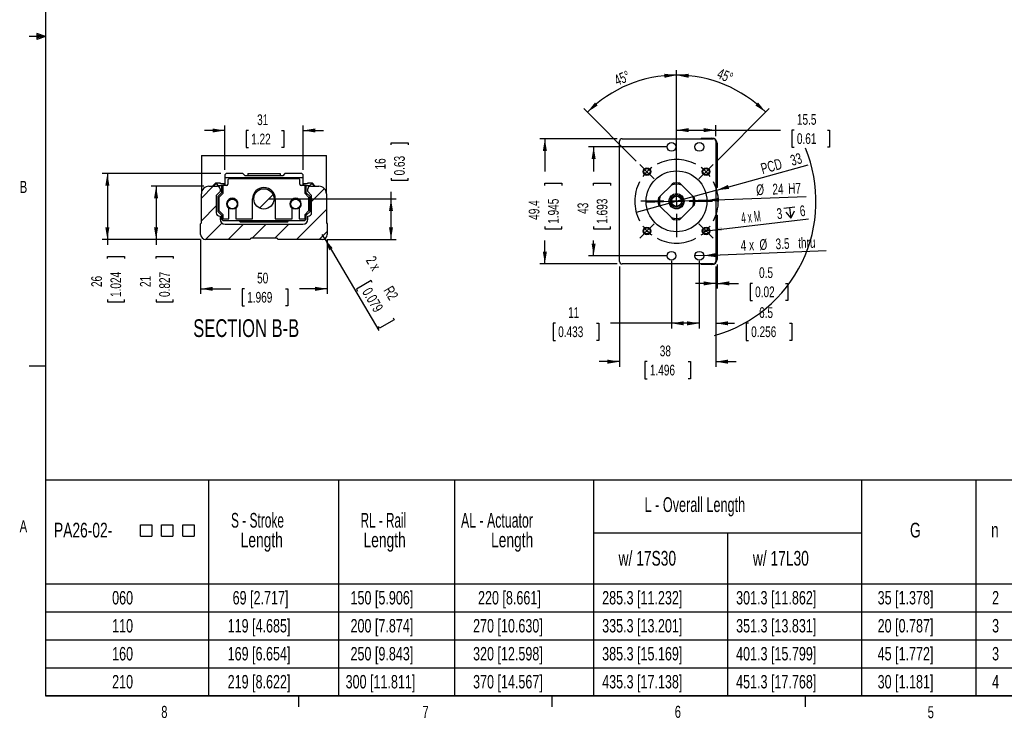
# Paper-space layout 'Layout1' of a CAD drawing. Extents: x 11 to 421, y 5 to 275.
# Tile 1 of 7: x 11 to 205, y 6 to 143. Entities that reach past the tile are written whole.
import ezdxf
from ezdxf.enums import TextEntityAlignment as Align

# ---------------------------------------------------------------- set-up
doc = ezdxf.new("R2010")
doc.units = 0
doc.linetypes.add('CENTERX2', pattern=[20.32, 12.7, -2.54, 2.54, -2.54])
doc.layers.get('0').update_dxf_attribs({"linetype": 'CONTINUOUS'})
doc.dimstyles.new('SLDDIMSTYLE0', dxfattribs={"dimtxt": 2.116667, "dimasz": 2.4, "dimexe": 0, "dimexo": 0.0625, "dimgap": 0.529167, "dimtad": 0, "dimlfac": 2, "dimrnd": 1e-09, "dimzin": 12, "dimsah": 1, "dimcen": 0.09, "dimazin": 3, "dimtfac": 1, "dimtofl": 0, "dimtmove": 0, "dimatfit": 3})
doc.dimstyles.new('SLDDIMSTYLE1', dxfattribs={"dimtxt": 2.116667, "dimasz": 2.4, "dimexe": 0, "dimexo": 0.0625, "dimgap": 0.529167, "dimtad": 0, "dimlfac": 2, "dimrnd": 1e-09, "dimzin": 12, "dimsah": 1, "dimcen": 0.09, "dimazin": 3, "dimtfac": 1, "dimtmove": 0, "dimatfit": 3})
doc.dimstyles.new('SLDDIMSTYLE2', dxfattribs={"dimtxt": 2.116667, "dimasz": 2.4, "dimexe": 0, "dimexo": 0.0625, "dimgap": 0.529167, "dimtad": 1, "dimlfac": 2, "dimrnd": 1e-09, "dimzin": 12, "dimblk1": 'NONE', "dimsah": 1, "dimcen": 0, "dimazin": 3, "dimtfac": 1, "dimtmove": 0, "dimatfit": 3})
doc.dimstyles.new('SLDDIMSTYLE3', dxfattribs={"dimtxt": 2.116667, "dimasz": 2.4, "dimexe": 0, "dimexo": 0.0625, "dimgap": 0.529167, "dimtad": 1, "dimlfac": 2, "dimrnd": 1e-09, "dimzin": 12, "dimblk1": 'NONE', "dimsah": 1, "dimcen": 0, "dimazin": 3, "dimtfac": 1, "dimtmove": 0, "dimatfit": 3})
doc.dimstyles.new('SLDDIMSTYLE4', dxfattribs={"dimtxt": 2.116667, "dimasz": 2.4, "dimexe": 0, "dimexo": 0.0625, "dimgap": 0.529167, "dimtad": 1, "dimlfac": 2, "dimzin": 12, "dimsah": 1, "dimcen": 0.09, "dimazin": 3, "dimtfac": 1, "dimtofl": 0, "dimtmove": 0, "dimatfit": 3})
doc.dimstyles.new('SLDDIMSTYLE5', dxfattribs={"dimtxt": 2.116667, "dimasz": 2.4, "dimexe": 0, "dimexo": 0.0625, "dimgap": 0.529167, "dimtad": 0, "dimlfac": 2, "dimrnd": 1e-09, "dimsah": 1, "dimcen": 0.09, "dimazin": 3, "dimtfac": 1, "dimtmove": 0, "dimatfit": 3})
doc.dimstyles.new('SLDDIMSTYLE6', dxfattribs={"dimtxt": 2.116667, "dimasz": 2.4, "dimexe": 0, "dimexo": 0.0625, "dimgap": 0.529167, "dimtad": 1, "dimlfac": 2, "dimrnd": 1e-09, "dimzin": 12, "dimsah": 1, "dimcen": 0, "dimazin": 3, "dimtfac": 1, "dimtofl": 0, "dimtmove": 0, "dimatfit": 3})

# ---------------------------------------------------------------- blocks, each defined once
blk = doc.blocks.new('SW_SYMBOL_MOD_BOX')
at = {"color": 0, "linetype": 'CONTINUOUS'}
for p, q in [((200, 200), (200, 800)), ((200, 800), (800, 800)), ((800, 800), (800, 200)), ((200, 200), (800, 200))]:
    blk.add_line(p, q, dxfattribs=at)
blk = doc.blocks.new('SW_TABLEANNOTATION_3')
at = {"color": 0, "linetype": 'CONTINUOUS'}
for p, q in [((0, 0), (0, -42.56)), ((241.04, 0), (0, 0)), ((32.23, 0), (32.23, -42.56)), ((57.86, 0), (57.86, -42.56)), ((80.76, 0), (80.76, -42.56)), ((108.22, 0), (108.22, -42.56)), ((161.12, 0), (161.12, -42.56)), ((183.73, 0), (183.73, -42.56)), ((108.22, -10.4), (161.12, -10.4)), ((134.67, -10.4), (134.67, -42.56)), ((0, -20.46), (241.04, -20.46)), ((0, -25.98), (241.04, -25.98)), ((0, -31.51), (241.04, -31.51)), ((0, -37.03), (241.04, -37.03)), ((0, -42.56), (241.04, -42.56))]:
    blk.add_line(p, q, dxfattribs=at)
at = {"color": 0, "linetype": 'CONTINUOUS', "xscale": 0.0037176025, "yscale": 0.0037176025, "zscale": 0.0037176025}
for p in [(18.05, -11.76), (22.21, -11.76), (26.37, -11.76)]:
    blk.add_blockref('SW_SYMBOL_MOD_BOX', p, dxfattribs=at)
at = {"color": 0, "linetype": 'CONTINUOUS'}
for s, height, width, p in [('L - Overall Length', 2.9104, 0.641667, (118.32, -7.14)), ('S - Stroke ', 2.9104, 0.604545, (36.65, -10.23)), ('RL - Rail ', 2.91, 0.595, (62.24, -10.23)), ('AL - Actuator ', 2.9104, 0.625, (82.07, -10.23)), ('PA26-02-', 2.91, 0.7, (1.7, -12.17)), ('G', 2.91, 0.7, (170.73, -12.17)), ('n', 2.91, 0.7, (186.73, -12.17)), ('Length', 2.91, 0.7, (38.56, -14.11)), ('Length', 2.91, 0.7, (62.82, -14.11)), ('Length', 2.91, 0.7, (88, -14.11)), ('w/ 17S30', 2.91, 0.7, (113.18, -17.73)), ('w/ 17L30', 2.91, 0.7, (139.7, -17.73)), ('060', 2.646, 0.7, (13.18, -25.31)), ('69 [2.717]', 2.646, 0.7, (36.97, -25.31)), ('150 [5.906]', 2.6458, 0.7, (60.25, -25.31)), ('220 [8.661]', 2.6458, 0.7, (85.43, -25.31)), ('285.3 [11.232]', 2.6458, 0.7, (109.94, -25.31)), ('301.3 [11.862]', 2.6458, 0.7, (136.39, -25.31)), ('35 [1.378]', 2.646, 0.7, (164.34, -25.31)), ('2', 2.65, 0.7, (186.94, -25.31)), ('119 [4.685]', 2.6458, 0.7, (35.99, -30.84)), ('200 [7.874]', 2.6458, 0.7, (60.25, -30.84)), ('270 [10.630]', 2.6458, 0.7, (84.45, -30.84)), ('335.3 [13.201]', 2.6458, 0.7, (109.94, -30.84)), ('351.3 [13.831]', 2.6458, 0.7, (136.39, -30.84)), ('20 [0.787]', 2.646, 0.7, (164.34, -30.84)), ('110', 2.646, 0.7, (13.18, -30.84)), ('3', 2.65, 0.7, (186.94, -30.84)), ('160', 2.646, 0.7, (13.18, -36.36)), ('169 [6.654]', 2.6458, 0.7, (35.99, -36.36)), ('250 [9.843]', 2.6458, 0.7, (60.25, -36.36)), ('320 [12.598]', 2.6458, 0.7, (84.45, -36.36)), ('385.3 [15.169]', 2.6458, 0.7, (109.94, -36.36)), ('401.3 [15.799]', 2.6458, 0.7, (136.39, -36.36)), ('45 [1.772]', 2.646, 0.7, (164.34, -36.36)), ('3', 2.65, 0.7, (186.94, -36.36)), ('210', 2.646, 0.7, (13.18, -41.89)), ('219 [8.622]', 2.6458, 0.7, (35.99, -41.89)), ('300 [11.811]', 2.6458, 0.7, (59.28, -41.89)), ('370 [14.567]', 2.6458, 0.7, (84.45, -41.89)), ('435.3 [17.138]', 2.6458, 0.7, (109.94, -41.89)), ('451.3 [17.768]', 2.6458, 0.7, (136.39, -41.89)), ('30 [1.181]', 2.646, 0.7, (164.34, -41.89)), ('4', 2.65, 0.7, (186.94, -41.89))]:
    blk.add_text(s, height=height, dxfattribs=dict(at, width=width)).set_placement(p, align=Align.BOTTOM_LEFT)
blk = doc.blocks.new('_D_84')
at = {"color": 7, "linetype": 'CONTINUOUS'}
for p, q in [((138.53, 118.34), (123.16, 118.34)), ((124.16, 118.34), (124.16, 113.45)), ((124.16, 110.72), (124.16, 111.15)), ((124.16, 111.15), (127.52, 111.15)), ((127.52, 111.15), (127.52, 110.72)), ((124.16, 102.61), (124.16, 102.18)), ((124.16, 102.18), (127.52, 102.18)), ((127.52, 102.18), (127.52, 102.61)), ((124.16, 96.84), (124.16, 99.88)), ((138.53, 96.84), (123.16, 96.84))]:
    blk.add_line(p, q, dxfattribs=at)
for points in [[(124.16, 118.34), (123.76, 115.94), (124.56, 115.94)], [(124.16, 96.84), (124.56, 99.24), (123.76, 99.24)]]:
    blk.add_solid(points, dxfattribs=at)
at = {"color": 7, "linetype": 'CONTINUOUS', "width": 0.7}
for s, p in [('43', (123.73, 105.1, 73.5)), ('1.693', (127.52, 103.15, 73.5))]:
    blk.add_text(s, height=2.117, rotation=90, dxfattribs=at).set_placement(p, align=Align.BOTTOM_LEFT)
blk = doc.blocks.new('_D_85')
at = {"color": 7, "linetype": 'CONTINUOUS'}
for p, q in [((128.78, 119.94), (113.53, 119.94)), ((114.53, 119.94), (114.53, 113.45)), ((114.53, 110.72), (114.53, 111.15)), ((114.53, 111.15), (117.9, 111.15)), ((117.9, 111.15), (117.9, 110.72)), ((114.53, 102.61), (114.53, 102.18)), ((114.53, 102.18), (117.9, 102.18)), ((117.9, 102.18), (117.9, 102.61)), ((114.53, 95.24), (114.53, 99.88)), ((128.78, 95.24), (113.53, 95.24))]:
    blk.add_line(p, q, dxfattribs=at)
for points in [[(114.53, 119.94), (114.13, 117.54), (114.93, 117.54)], [(114.53, 95.24), (114.93, 97.64), (114.13, 97.64)]]:
    blk.add_solid(points, dxfattribs=at)
at = {"color": 7, "linetype": 'CONTINUOUS', "width": 0.7}
for s, p in [('49.4', (114.1, 103.93, 73.5)), ('1.945', (117.9, 103.15, 73.5))]:
    blk.add_text(s, height=2.117, rotation=90, dxfattribs=at).set_placement(p, align=Align.BOTTOM_LEFT)
blk = doc.blocks.new('_D_86')
at = {"color": 7, "linetype": 'CONTINUOUS'}
for p, q in [((140.53, 115.67), (140.53, 133.49)), ((148.49, 115.54), (158.85, 125.9))]:
    blk.add_line(p, q, dxfattribs=at)
blk.add_arc((140.53, 107.59), 24.9, 45, 90, dxfattribs=at)
for points in [[(140.53, 132.49), (142.91, 131.97), (142.95, 132.77)], [(158.14, 125.19), (156.63, 127.1), (156.1, 126.51)]]:
    blk.add_solid(points, dxfattribs=at)
at = {"color": 7, "linetype": 'CONTINUOUS', "width": 0.7}
blk.add_text('45°', height=2.117, rotation=-22.5, dxfattribs=at).set_placement((148.1, 131.41, 73.5), align=Align.BOTTOM_LEFT)
blk = doc.blocks.new('_D_87')
at = {"color": 7, "linetype": 'CONTINUOUS'}
for q in [(166.54, 114.79), (132.58, 105.38)]:
    blk.add_line((148.48, 109.79), q, dxfattribs=at)
blk.add_arc((140.53, 107.59), 27.54, 285.8566, 22.4033, dxfattribs=at)
blk.add_solid([(148.48, 109.79), (150.9, 110.04), (150.69, 110.82)], dxfattribs=at)
at = {"color": 7, "linetype": 'CONTINUOUS', "width": 0.7}
for s, p in [('33', (163.53, 113.95, 73.5)), ('PCD', (157.69, 112.33, 73.5))]:
    blk.add_text(s, height=2.117, rotation=15.4921, dxfattribs=at).set_placement(p, align=Align.BOTTOM_LEFT)
blk = doc.blocks.new('_NONE')
blk = doc.blocks.new('_D_88')
at = {"color": 7, "linetype": 'CONTINUOUS'}
for p, q in [((140.53, 115.67), (140.53, 133.49)), ((132.58, 115.54), (122.22, 125.9))]:
    blk.add_line(p, q, dxfattribs=at)
blk.add_arc((140.53, 107.59), 24.9, 90, 135, dxfattribs=at)
for points in [[(140.53, 132.49), (138.12, 132.77), (138.16, 131.97)], [(122.93, 125.19), (124.97, 126.51), (124.43, 127.1)]]:
    blk.add_solid(points, dxfattribs=at)
at = {"color": 7, "linetype": 'CONTINUOUS', "width": 0.7}
blk.add_text('45°', height=2.117, rotation=22.5, dxfattribs=at).set_placement((129.04, 129.78, 73.5), align=Align.BOTTOM_LEFT)
blk = doc.blocks.new('_D_89')
at = {"color": 7, "linetype": 'CONTINUOUS'}
for q in [(134.54, 107.36), (166.13, 108.53)]:
    blk.add_line((146.53, 107.81), q, dxfattribs=at)
blk.add_solid([(146.53, 107.81), (148.94, 107.49), (148.91, 108.29)], dxfattribs=at)
at = {"color": 7, "linetype": 'CONTINUOUS', "width": 0.7}
for s, p in [('%%c', (156.33, 108.16, 73.5)), ('24', (159.52, 108.28, 73.5)), ('H7', (162.64, 108.39, 73.5))]:
    blk.add_text(s, height=2.117, rotation=2.1103, dxfattribs=at).set_placement(p, align=Align.BOTTOM_LEFT)
blk = doc.blocks.new('_D_90')
at = {"color": 7, "linetype": 'CONTINUOUS'}
for p, q in [((139.53, 95.84), (139.53, 82.5)), ((145.03, 95.84), (145.03, 82.5)), ((116.63, 83.5), (116.2, 83.5)), ((116.2, 83.5), (116.2, 80.14)), ((124.74, 83.5), (125.17, 83.5)), ((125.17, 83.5), (125.17, 80.14)), ((139.53, 83.5), (127.47, 83.5)), ((145.03, 83.5), (139.53, 83.5)), ((116.2, 80.14), (116.63, 80.14)), ((125.17, 80.14), (124.74, 80.14))]:
    blk.add_line(p, q, dxfattribs=at)
for points in [[(139.53, 83.5), (141.93, 83.1), (141.93, 83.9)], [(145.03, 83.5), (142.63, 83.9), (142.63, 83.1)]]:
    blk.add_solid(points, dxfattribs=at)
at = {"color": 7, "linetype": 'CONTINUOUS', "width": 0.7}
for s, p in [('11', (119.12, 83.93, 73.5)), ('0.433', (117.16, 80.14, 73.5))]:
    blk.add_text(s, height=2.117, dxfattribs=at).set_placement(p, align=Align.BOTTOM_LEFT)
blk = doc.blocks.new('_D_91')
at = {"color": 7, "linetype": 'CONTINUOUS'}
for p, q in [((145.03, 95.84), (145.03, 82.5)), ((148.28, 94.74), (148.28, 82.5)), ((145.03, 83.5), (141.03, 83.5)), ((148.28, 83.5), (152, 83.5)), ((154.73, 83.5), (154.3, 83.5)), ((154.3, 83.5), (154.3, 80.14)), ((162.84, 83.5), (163.27, 83.5)), ((163.27, 83.5), (163.27, 80.14)), ((154.3, 80.14), (154.73, 80.14)), ((163.27, 80.14), (162.84, 80.14))]:
    blk.add_line(p, q, dxfattribs=at)
for points in [[(145.03, 83.5), (142.63, 83.9), (142.63, 83.1)], [(148.28, 83.5), (150.68, 83.1), (150.68, 83.9)]]:
    blk.add_solid(points, dxfattribs=at)
at = {"color": 7, "linetype": 'CONTINUOUS', "width": 0.7}
for s, p in [('6.5', (156.83, 83.93, 73.5)), ('0.256', (155.27, 80.14, 73.5))]:
    blk.add_text(s, height=2.117, dxfattribs=at).set_placement(p, align=Align.BOTTOM_LEFT)
blk = doc.blocks.new('_D_92')
at = {"color": 7, "linetype": 'CONTINUOUS'}
for p, q in [((148.28, 94.74), (148.28, 90.38)), ((148.53, 95.09), (148.53, 90.38)), ((148.28, 91.38), (144.28, 91.38)), ((148.53, 91.38), (152.79, 91.38)), ((155.51, 91.38), (155.09, 91.38)), ((155.09, 91.38), (155.09, 88.02)), ((162.06, 91.38), (162.49, 91.38)), ((162.49, 91.38), (162.49, 88.02)), ((155.09, 88.02), (155.51, 88.02)), ((162.49, 88.02), (162.06, 88.02))]:
    blk.add_line(p, q, dxfattribs=at)
for points in [[(148.28, 91.38), (145.88, 91.78), (145.88, 90.98)], [(148.53, 91.38), (150.93, 90.98), (150.93, 91.78)]]:
    blk.add_solid(points, dxfattribs=at)
at = {"color": 7, "linetype": 'CONTINUOUS', "width": 0.7}
for s, p in [('0.5', (156.83, 91.81, 73.5)), ('0.02', (156.05, 88.02, 73.5))]:
    blk.add_text(s, height=2.117, dxfattribs=at).set_placement(p, align=Align.BOTTOM_LEFT)
blk = doc.blocks.new('_D_93')
at = {"color": 7, "linetype": 'CONTINUOUS'}
for p, q in [((140.53, 108.59), (140.53, 122.64)), ((148.28, 120.44), (148.28, 122.64)), ((140.53, 121.64), (148.28, 121.64)), ((148.28, 121.64), (161.03, 121.64)), ((163.76, 121.64), (163.33, 121.64)), ((163.33, 121.64), (163.33, 118.27)), ((170.31, 121.64), (170.74, 121.64)), ((170.74, 121.64), (170.74, 118.27)), ((163.33, 118.27), (163.76, 118.27)), ((170.74, 118.27), (170.31, 118.27))]:
    blk.add_line(p, q, dxfattribs=at)
for points in [[(140.53, 121.64), (142.93, 121.24), (142.93, 122.04)], [(148.28, 121.64), (145.88, 122.04), (145.88, 121.24)]]:
    blk.add_solid(points, dxfattribs=at)
at = {"color": 7, "linetype": 'CONTINUOUS', "width": 0.7}
for s, p in [('15.5', (164.3, 122.06, 73.5)), ('0.61', (164.3, 118.27, 73.5))]:
    blk.add_text(s, height=2.117, dxfattribs=at).set_placement(p, align=Align.BOTTOM_LEFT)
blk = doc.blocks.new('_D_94')
at = {"color": 7, "linetype": 'CONTINUOUS'}
for p, q in [((129.28, 94.74), (129.28, 74.93)), ((148.28, 94.74), (148.28, 74.93)), ((129.28, 75.93), (125.28, 75.93)), ((134.73, 75.93), (134.3, 75.93)), ((134.3, 75.93), (134.3, 72.57)), ((142.84, 75.93), (143.27, 75.93)), ((143.27, 75.93), (143.27, 72.57)), ((148.28, 75.93), (152.28, 75.93)), ((134.3, 72.57), (134.73, 72.57)), ((143.27, 72.57), (142.84, 72.57))]:
    blk.add_line(p, q, dxfattribs=at)
for points in [[(129.28, 75.93), (126.88, 76.33), (126.88, 75.53)], [(148.28, 75.93), (150.68, 75.53), (150.68, 76.33)]]:
    blk.add_solid(points, dxfattribs=at)
at = {"color": 7, "linetype": 'CONTINUOUS', "width": 0.7}
for s, p in [('38', (137.22, 76.36, 73.5)), ('1.496', (135.27, 72.57, 73.5))]:
    blk.add_text(s, height=2.117, dxfattribs=at).set_placement(p, align=Align.BOTTOM_LEFT)
blk = doc.blocks.new('SW_SYMBOL_HOLE_DEPTH')
at = {"color": 0, "linetype": 'CONTINUOUS'}
for p, q in [((0, 875), (800, 875)), ((400, 875), (400, 75)), ((100, 555), (400, 75)), ((700, 555), (400, 75))]:
    blk.add_line(p, q, dxfattribs=at)
blk = doc.blocks.new('_D_95')
at = {"color": 7, "linetype": 'CONTINUOUS'}
for q in [(166.62, 104.16), (145.62, 101.66)]:
    blk.add_line((147.11, 101.84), q, dxfattribs=at)
blk.add_solid([(147.11, 101.84), (149.54, 101.73), (149.45, 102.52)], dxfattribs=at)
at = {"color": 7, "linetype": 'CONTINUOUS', "xscale": 0.0027037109, "yscale": 0.0027037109, "zscale": 0.0027037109, "rotation": 6.7862013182}
blk.add_blockref('SW_SYMBOL_HOLE_DEPTH', (162.03, 103.9), dxfattribs=at)
at = {"color": 7, "linetype": 'CONTINUOUS'}
for s, height, width, p in [('4 x M', 2.117, 0.56, (153.49, 102.59, 73.5)), ('3', 2.12, 0.7, (160.51, 103.42, 73.5)), ('6', 2.12, 0.7, (165.07, 103.96, 73.5))]:
    blk.add_text(s, height=height, rotation=6.7862, dxfattribs=dict(at, width=width)).set_placement(p, align=Align.BOTTOM_LEFT)
blk = doc.blocks.new('_D_96')
at = {"color": 7, "linetype": 'CONTINUOUS'}
for q in [(170.08, 97.9), (144.16, 96.8)]:
    blk.add_line((145.91, 96.87), q, dxfattribs=at)
blk.add_solid([(145.91, 96.87), (148.32, 96.57), (148.29, 97.37)], dxfattribs=at)
at = {"color": 7, "linetype": 'CONTINUOUS', "width": 0.7}
for s, p in [('4 x', (153.27, 97.18, 73.5)), ('%%c', (156.97, 97.33, 73.5)), ('3.5', (160.16, 97.47, 73.5)), (' thru', (164.07, 97.63, 73.5))]:
    blk.add_text(s, height=2.117, rotation=2.4314, dxfattribs=at).set_placement(p, align=Align.BOTTOM_LEFT)
blk = doc.blocks.new('SW_CENTERMARKSYMBOL_1')
at = {"color": 0, "linetype": 'CONTINUOUS'}
for p, q in [((-0.88, 0.88), (-1.41, 1.41)), ((0, 0), (-0.88, 0.88)), ((0, 0), (0.88, -0.88)), ((5.83, -3.33), (5.83, 1.25)), ((11.67, 0), (10.78, -0.88)), ((11.67, 0), (12.55, 0.88)), ((12.55, 0.88), (13.08, 1.41)), ((0.88, -0.88), (1.41, -1.41)), ((10.78, -0.88), (10.25, -1.41)), ((5.83, -5.83), (5.83, -4.58)), ((3.33, -5.83), (-1.25, -5.83)), ((5.83, -5.83), (4.58, -5.83)), ((5.83, -5.83), (5.83, -7.08)), ((5.83, -5.83), (7.08, -5.83)), ((8.33, -5.83), (12.92, -5.83)), ((5.83, -8.33), (5.83, -12.92)), ((0, -11.67), (0.88, -10.78)), ((0.88, -10.78), (1.41, -10.25)), ((10.78, -10.78), (10.25, -10.25)), ((11.67, -11.67), (10.78, -10.78)), ((-0.88, -12.55), (-1.41, -13.08)), ((0, -11.67), (-0.88, -12.55)), ((11.67, -11.67), (12.55, -12.55)), ((12.55, -12.55), (13.08, -13.08))]:
    blk.add_line(p, q, dxfattribs=at)
at = {"color": 0, "linetype": 'CENTERX2'}
for start, end in [(62.3624, 117.6376), (152.3624, 207.6376), (332.3624, 27.6376), (242.3624, 297.6376)]:
    blk.add_arc((5.83, -5.83), 8.25, start, end, dxfattribs=at)
at = {"color": 0, "linetype": 'CONTINUOUS'}
for start, end in [(126.3188, 135), (45, 53.6812), (135, 143.6812), (36.3188, 45), (216.3188, 225), (315, 323.6812), (225, 233.6812), (306.3188, 315)]:
    blk.add_arc((5.83, -5.83), 8.25, start, end, dxfattribs=at)
blk = doc.blocks.new('_D_97')
at = {"color": 7, "linetype": 'CONTINUOUS'}
for p, q in [((46.56, 100.06), (46.56, 89.31)), ((71.56, 100.06), (71.56, 89.31)), ((46.56, 90.31), (52.5, 90.31)), ((55.22, 90.31), (54.79, 90.31)), ((54.79, 90.31), (54.79, 86.95)), ((63.33, 90.31), (63.76, 90.31)), ((63.76, 90.31), (63.76, 86.95)), ((71.56, 90.31), (66.06, 90.31)), ((54.79, 86.95), (55.22, 86.95)), ((63.76, 86.95), (63.33, 86.95))]:
    blk.add_line(p, q, dxfattribs=at)
for points in [[(46.56, 90.31), (48.96, 89.91), (48.96, 90.71)], [(71.56, 90.31), (69.16, 90.71), (69.16, 89.91)]]:
    blk.add_solid(points, dxfattribs=at)
at = {"color": 7, "linetype": 'CONTINUOUS', "width": 0.7}
for s, p in [('50', (57.71, 90.74, -61.05)), ('1.969', (55.76, 86.95, -61.05))]:
    blk.add_text(s, height=2.117, dxfattribs=at).set_placement(p, align=Align.BOTTOM_LEFT)
blk = doc.blocks.new('_D_98')
at = {"color": 7, "linetype": 'CONTINUOUS'}
for p, q in [((71.07, 100.2), (70.56, 101.06)), ((71.07, 100.2), (81.78, 82.06)), ((80.23, 91.94), (77.34, 90.23)), ((80.45, 91.57), (80.23, 91.94)), ((77.34, 90.23), (77.56, 89.86)), ((84.79, 84.22), (81.9, 82.51)), ((84.58, 84.59), (84.79, 84.22)), ((81.9, 82.51), (81.68, 82.88))]:
    blk.add_line(p, q, dxfattribs=at)
blk.add_solid([(71.07, 100.2), (71.94, 97.93), (72.63, 98.34)], dxfattribs=at)
at = {"color": 7, "linetype": 'CONTINUOUS', "width": 0.7}
for s, p in [('2 x', (78.56, 95.62, -61.05)), ('0.079', (77.83, 89.4, -61.05)), ('R2', (82.05, 89.71, -61.05))]:
    blk.add_text(s, height=2.117, rotation=300.5793, dxfattribs=at).set_placement(p, align=Align.BOTTOM_LEFT)
blk = doc.blocks.new('_D_99')
at = {"color": 7, "linetype": 'CONTINUOUS'}
for p, q in [((84.15, 118.71), (84.15, 119.13)), ((84.15, 119.13), (87.51, 119.13)), ((87.51, 119.13), (87.51, 118.71)), ((84.15, 112.16), (84.15, 111.73)), ((84.15, 111.73), (87.51, 111.73)), ((87.51, 111.73), (87.51, 112.16)), ((84.15, 108.06), (84.15, 109.43)), ((60.06, 108.06), (85.15, 108.06)), ((84.15, 100.06), (84.15, 108.06)), ((71.56, 100.06), (85.15, 100.06))]:
    blk.add_line(p, q, dxfattribs=at)
for points in [[(84.15, 108.06), (83.75, 105.66), (84.55, 105.66)], [(84.15, 100.06), (84.55, 102.46), (83.75, 102.46)]]:
    blk.add_solid(points, dxfattribs=at)
at = {"color": 7, "linetype": 'CONTINUOUS', "width": 0.7}
for s, p in [('16', (83.72, 113.87, -61.05)), ('0.63', (87.51, 112.7, -61.05))]:
    blk.add_text(s, height=2.117, rotation=90, dxfattribs=at).set_placement(p, align=Align.BOTTOM_LEFT)
blk = doc.blocks.new('_D_100')
at = {"color": 7, "linetype": 'CONTINUOUS'}
for p, q in [((51.31, 113.78), (51.31, 122.57)), ((66.81, 113.78), (66.81, 122.57)), ((51.31, 121.57), (47.31, 121.57)), ((56.01, 121.57), (55.58, 121.57)), ((55.58, 121.57), (55.58, 118.2)), ((62.55, 121.57), (62.98, 121.57)), ((62.98, 121.57), (62.98, 118.2)), ((66.81, 121.57), (70.81, 121.57)), ((55.58, 118.2), (56.01, 118.2)), ((62.98, 118.2), (62.55, 118.2))]:
    blk.add_line(p, q, dxfattribs=at)
for points in [[(51.31, 121.57), (48.91, 121.97), (48.91, 121.17)], [(66.81, 121.57), (69.21, 121.17), (69.21, 121.97)]]:
    blk.add_solid(points, dxfattribs=at)
at = {"color": 7, "linetype": 'CONTINUOUS', "width": 0.7}
for s, p in [('31', (57.71, 122, -61.05)), ('1.22', (56.54, 118.2, -61.05))]:
    blk.add_text(s, height=2.117, dxfattribs=at).set_placement(p, align=Align.BOTTOM_LEFT)
blk = doc.blocks.new('_D_101')
at = {"color": 7, "linetype": 'CONTINUOUS'}
for p, q in [((50.58, 113.06), (27.14, 113.06)), ((28.14, 113.06), (28.14, 100.06)), ((46.56, 100.06), (27.14, 100.06)), ((28.14, 100.06), (28.14, 99)), ((28.14, 96.28), (28.14, 96.7)), ((28.14, 96.7), (31.5, 96.7)), ((31.5, 96.7), (31.5, 96.28)), ((28.14, 88.17), (28.14, 87.74)), ((28.14, 87.74), (31.5, 87.74)), ((31.5, 87.74), (31.5, 88.17))]:
    blk.add_line(p, q, dxfattribs=at)
for points in [[(28.14, 113.06), (27.74, 110.66), (28.54, 110.66)], [(28.14, 100.06), (28.54, 102.46), (27.74, 102.46)]]:
    blk.add_solid(points, dxfattribs=at)
at = {"color": 7, "linetype": 'CONTINUOUS', "width": 0.7}
for s, p in [('1.024', (31.5, 88.7, -61.05)), ('26', (27.71, 90.66, -61.05))]:
    blk.add_text(s, height=2.117, rotation=90, dxfattribs=at).set_placement(p, align=Align.BOTTOM_LEFT)
blk = doc.blocks.new('_D_102')
at = {"color": 7, "linetype": 'CONTINUOUS'}
for p, q in [((47.21, 110.56), (36.76, 110.56)), ((37.76, 110.56), (37.76, 100.06)), ((46.56, 100.06), (36.76, 100.06)), ((37.76, 100.06), (37.76, 99)), ((37.76, 96.28), (37.76, 96.7)), ((37.76, 96.7), (41.13, 96.7)), ((41.13, 96.7), (41.13, 96.28)), ((37.76, 88.17), (37.76, 87.74)), ((37.76, 87.74), (41.13, 87.74)), ((41.13, 87.74), (41.13, 88.17))]:
    blk.add_line(p, q, dxfattribs=at)
for points in [[(37.76, 110.56), (37.36, 108.16), (38.16, 108.16)], [(37.76, 100.06), (38.16, 102.46), (37.36, 102.46)]]:
    blk.add_solid(points, dxfattribs=at)
at = {"color": 7, "linetype": 'CONTINUOUS', "width": 0.7}
for s, p in [('0.827', (41.13, 88.7, -61.05)), ('21', (37.33, 90.66, -61.05))]:
    blk.add_text(s, height=2.117, rotation=90, dxfattribs=at).set_placement(p, align=Align.BOTTOM_LEFT)

psp = doc.layouts.get("Layout1")

# ---------------------------------------------------------------- linework, layer by layer
at = {"color": 7, "linetype": 'CONTINUOUS'}
for p, q in [((15.9068, 270.3087), (15.9068, 9.9587)), ((15.9068, 140.1337), (12.7318, 140.1337)), ((14.2004, 140.7435), (14.2004, 139.5602)), ((15.9068, 140.1337), (14.2004, 140.7435)), ((15.9068, 140.1337), (14.2004, 140.3632)), ((15.9068, 140.1337), (14.2004, 139.8718)), ((15.9068, 140.1337), (14.2004, 139.5602)), ((129.2842, 95.7352), (129.2842, 119.4352)), ((129.7842, 119.9352), (147.7842, 119.9352)), ((145.2842, 119.9352), (145.4342, 120.0852)), ((145.4342, 120.0852), (147.5342, 120.0852)), ((148.2842, 119.4352), (148.2842, 95.7352)), ((148.5342, 119.0852), (148.5342, 110.3352)), ((46.7087, 116.6177), (71.4087, 116.6177)), ((46.7087, 116.6177), (46.7087, 109.0595)), ((71.4087, 109.0595), (71.4087, 116.6177)), ((51.5837, 113.0595), (51.3087, 112.7845)), ((51.3087, 112.7845), (51.3087, 112.2095)), ((54.9087, 113.0595), (51.5837, 113.0595)), ((55.3587, 112.6095), (54.9087, 113.0595)), ((55.8587, 113.0595), (62.2587, 113.0595)), ((55.8587, 113.0595), (55.8587, 112.6095)), ((62.2587, 113.0595), (62.2587, 112.6095)), ((63.2087, 113.0595), (62.7587, 112.6095)), ((66.5337, 113.0595), (63.2087, 113.0595)), ((66.8087, 112.7845), (66.5337, 113.0595)), ((66.8087, 112.2095), (66.8087, 112.7845)), ((49.4737, 111.1595), (48.9787, 110.6645)), ((49.0813, 110.562), (49.5288, 111.0095)), ((50.4837, 111.1595), (49.4737, 111.1595)), ((49.5288, 111.0095), (49.6837, 111.0095)), ((49.6837, 111.0095), (49.9837, 110.7095)), ((50.4837, 111.0095), (50.4837, 111.1595)), ((51.2337, 111.0095), (50.4837, 111.0095)), ((51.2337, 110.7095), (51.2337, 111.0095)), ((51.3087, 112.2095), (51.3087, 110.7095)), ((66.8087, 112.2095), (51.3087, 112.2095)), ((51.9587, 111.8045), (51.9587, 110.9545)), ((65.9087, 112.0545), (52.2087, 112.0545)), ((62.7587, 112.6095), (55.3587, 112.6095)), ((66.1587, 110.9545), (66.1587, 111.8045)), ((66.8087, 110.7095), (66.8087, 112.2095)), ((67.6337, 111.0095), (66.8837, 111.0095)), ((66.8837, 111.0095), (66.8837, 110.7095)), ((68.6437, 111.1595), (67.6337, 111.1595)), ((67.6337, 111.1595), (67.6337, 111.0095)), ((68.1337, 110.7095), (68.4337, 111.0095)), ((68.4337, 111.0095), (68.5887, 111.0095)), ((68.5887, 111.0095), (69.0362, 110.562)), ((69.1387, 110.6645), (68.6437, 111.1595)), ((139.5061, 110.7999), (139.8517, 111.1454)), ((141.2166, 111.1454), (141.5622, 110.7999)), ((46.7087, 108.2398), (49.0284, 110.5595)), ((46.7087, 103.3095), (46.7087, 109.0595)), ((48.2087, 110.5595), (49.8837, 110.5595)), ((48.9787, 110.6645), (49.0813, 110.562)), ((50.3837, 109.5245), (49.6337, 108.7595)), ((50.7087, 109.2895), (49.9587, 108.5395)), ((50.7087, 109.2845), (49.9587, 108.5345)), ((49.9837, 110.7095), (50.7087, 110.7095)), ((50.2487, 108.4144), (51.0087, 109.1744)), ((50.3837, 110.0595), (50.3837, 109.5245)), ((50.7087, 110.7095), (50.7087, 110.7045)), ((51.0087, 110.7045), (50.7087, 110.7045)), ((50.7087, 110.7045), (50.7087, 109.2845)), ((51.0087, 109.1744), (51.0087, 110.7045)), ((51.7087, 110.7045), (51.0087, 110.7045)), ((51.3087, 110.7095), (51.2337, 110.7095)), ((58.1949, 106.2556), (60.8626, 108.9233)), ((67.1087, 110.7045), (66.4087, 110.7045)), ((66.8837, 110.7095), (66.8087, 110.7095)), ((67.4087, 110.7045), (67.1087, 110.7045)), ((67.1087, 110.7045), (67.1087, 109.1744)), ((67.1087, 109.1744), (67.8687, 108.4144)), ((67.4087, 110.7095), (68.1337, 110.7095)), ((67.4087, 110.7045), (67.4087, 110.7095)), ((67.4087, 109.2845), (67.4087, 110.7045)), ((68.1587, 108.5395), (67.4087, 109.2895)), ((68.1587, 108.5345), (67.4087, 109.2845)), ((67.7337, 109.5245), (67.7337, 110.0595)), ((68.4837, 108.7595), (67.7337, 109.5245)), ((68.2337, 110.5595), (69.9087, 110.5595)), ((68.4837, 107.5642), (71.004, 110.0844)), ((69.0362, 110.562), (69.1387, 110.6645)), ((71.4087, 109.0595), (71.4087, 103.3095)), ((137.3195, 108.6132), (139.5061, 110.7999)), ((141.5622, 110.7999), (143.7488, 108.6132)), ((49.6337, 108.7595), (49.6337, 105.3345)), ((49.9587, 108.5395), (49.9587, 108.5345)), ((49.9587, 108.5345), (49.9587, 105.5795)), ((50.2487, 105.6946), (50.2487, 108.4144)), ((56.8087, 104.1545), (56.8087, 108.0595)), ((61.3087, 108.0595), (61.3087, 104.1545)), ((67.8687, 108.4144), (67.8687, 105.6946)), ((68.1587, 108.5345), (68.1587, 108.5395)), ((68.1587, 105.5795), (68.1587, 108.5345)), ((68.4837, 105.3345), (68.4837, 108.7595)), ((136.974, 108.2677), (137.3195, 108.6132)), ((143.7488, 108.6132), (144.0943, 108.2677)), ((46.7087, 103.7497), (49.6337, 106.6747)), ((49.9587, 105.5795), (50.7087, 104.8295)), ((51.0087, 104.9346), (50.2487, 105.6946)), ((52.1337, 104.1545), (52.1337, 106.1545)), ((53.4837, 106.1545), (53.4837, 104.1545)), ((64.6337, 104.1545), (64.6337, 106.1545)), ((65.4692, 100.0595), (71.4087, 105.999)), ((65.9837, 106.1545), (65.9837, 104.1545)), ((67.8687, 105.6946), (67.1087, 104.9346)), ((67.4087, 104.8295), (68.1587, 105.5795)), ((137.3195, 106.5572), (136.974, 106.9028)), ((139.5061, 104.3706), (137.3195, 106.5572)), ((143.7488, 106.5572), (141.5622, 104.3706)), ((144.0943, 106.9028), (143.7488, 106.5572)), ((46.5587, 103.1595), (46.7087, 103.3095)), ((46.5587, 101.0595), (46.5587, 103.1595)), ((47.5099, 100.0607), (50.7419, 103.2927)), ((50.3337, 104.6345), (50.3837, 104.6345)), ((50.3837, 104.6345), (50.3837, 104.0595)), ((50.7087, 104.8295), (50.7087, 104.1545)), ((50.7087, 104.1545), (51.0087, 104.1545)), ((50.7087, 104.1545), (50.7087, 104.0595)), ((50.7087, 104.0595), (50.9587, 103.8095)), ((50.9587, 103.8095), (67.1587, 103.8095)), ((51.0087, 104.1545), (51.0087, 104.9346)), ((51.0087, 104.1545), (52.1337, 104.1545)), ((51.3837, 103.0595), (66.7337, 103.0595)), ((51.9988, 100.0595), (54.9988, 103.0595)), ((53.4837, 104.1545), (56.8087, 104.1545)), ((54.3687, 103.5595), (63.7487, 103.5595)), ((56.7389, 100.3095), (59.4889, 103.0595)), ((61.2291, 100.3095), (63.9791, 103.0595)), ((61.3087, 104.1545), (64.6337, 104.1545)), ((65.9837, 104.1545), (67.1087, 104.1545)), ((67.1087, 104.9346), (67.1087, 104.1545)), ((67.1087, 104.1545), (67.4087, 104.1545)), ((67.1587, 103.8095), (67.4087, 104.0595)), ((67.4087, 104.1545), (67.4087, 104.8295)), ((67.4087, 104.0595), (67.4087, 104.1545)), ((67.7337, 104.0595), (67.7337, 104.6345)), ((67.7337, 104.6345), (67.7837, 104.6345)), ((71.4087, 103.3095), (71.5587, 103.1595)), ((71.5587, 103.1595), (71.5587, 101.0595)), ((139.8517, 104.0251), (139.5061, 104.3706)), ((141.5622, 104.3706), (141.2166, 104.0251)), ((148.5342, 104.8352), (148.5342, 96.0852)), ((69.9593, 100.0595), (71.5587, 101.6589)), ((56.3087, 100.0595), (47.5587, 100.0595)), ((61.5587, 100.3095), (56.5587, 100.3095)), ((70.5587, 100.0595), (61.8087, 100.0595)), ((147.7842, 95.2352), (129.7842, 95.2352)), ((145.4342, 95.0852), (145.2842, 95.2352)), ((147.5342, 95.0852), (145.4342, 95.0852)), ((15.9068, 75.0462), (12.7318, 75.0462)), ((415.9568, 9.9587), (15.9068, 9.9587)), ((65.9067, 9.9587), (65.9067, 7.8048)), ((115.9129, 9.9587), (115.9129, 7.8048)), ((165.9192, 9.9587), (165.9192, 7.8048))]:
    psp.add_line(p, q, dxfattribs=at)
for centre, radius in [((139.5342, 118.3352), 0.875), ((145.0342, 118.3352), 0.875), ((134.7005, 113.4189), 0.75), ((134.7005, 113.4189), 0.6148), ((140.5342, 107.5852), 6), ((146.3678, 113.4189), 0.75), ((146.3678, 113.4189), 0.6148), ((59.0587, 108.0595), 2), ((140.5342, 107.5852), 1.5), ((52.8087, 107.0595), 1.045), ((52.8087, 107.0595), 0.95), ((65.3087, 107.0595), 1.045), ((65.3087, 107.0595), 0.95), ((140.5342, 107.5852), 1.25), ((140.5342, 107.5852), 1), ((134.7005, 101.7516), 0.75), ((134.7005, 101.7516), 0.6148), ((146.3678, 101.7516), 0.75), ((146.3678, 101.7516), 0.6148), ((139.5342, 96.8352), 0.875), ((145.0342, 96.8352), 0.875)]:
    psp.add_circle(centre, radius, dxfattribs=at)
for centre, radius, start, end in [((129.7842, 119.4352), 0.5, 90, 180), ((147.5342, 119.0852), 1, 0, 90), ((147.7842, 119.4352), 0.5, 360, 90), ((51.7087, 110.9545), 0.25, 270, 360), ((52.2087, 111.8045), 0.25, 90, 180), ((65.9087, 111.8045), 0.25, 0, 90), ((66.4087, 110.9545), 0.25, 180, 270), ((140.5342, 107.5852), 3.375, 72.266044, 107.733956), ((140.5342, 107.5852), 3.625, 79.148424, 100.851576), ((48.2087, 109.0595), 1.5, 90, 180), ((49.8837, 110.0595), 0.5, 0, 90), ((59.0587, 108.0595), 2.25, 360, 180), ((68.2337, 110.0595), 0.5, 90, 180), ((69.9087, 109.0595), 1.5, 360, 90), ((148.5342, 110.0852), 0.25, 90, 180), ((52.8087, 107.0545), 1.125, 306.869898, 233.130102), ((65.3087, 107.0545), 1.125, 306.869898, 233.130102), ((140.5342, 107.5852), 3.625, 169.148424, 190.851576), ((140.5342, 107.5852), 3.375, 162.266044, 197.733956), ((140.5342, 107.5852), 3.375, 342.266044, 17.733956), ((140.5342, 107.5852), 3.625, 349.148424, 10.851576), ((50.3337, 105.3345), 0.7, 180, 270), ((67.7837, 105.3345), 0.7, 270, 0), ((148.5342, 105.0852), 0.25, 180, 270), ((51.3837, 104.0595), 1, 180, 270), ((59.0591, 108.0595), 6.5, 220.832217, 223.813061), ((59.0583, 108.0595), 6.5, 316.186939, 319.167783), ((66.7337, 104.0595), 1, 270, 0), ((140.5342, 107.5852), 3.375, 252.266044, 287.733956), ((140.5342, 107.5852), 3.625, 259.148424, 280.851576), ((47.5587, 101.0595), 1, 180, 270), ((56.5587, 100.0595), 0.25, 90, 180), ((61.5587, 100.0595), 0.25, 0, 90), ((70.5587, 101.0595), 1, 270, 360), ((129.7842, 95.7352), 0.5, 180, 270), ((147.5342, 96.0852), 1, 270, 360), ((147.7842, 95.7352), 0.5, 270, 0)]:
    psp.add_arc(centre, radius, start, end, dxfattribs=at)

# ---------------------------------------------------------------- block references
for name, p in [('SW_CENTERMARKSYMBOL_1', (134.7005, 113.4189)), ('SW_TABLEANNOTATION_3', (15.9068, 52.517))]:
    psp.add_blockref(name, p, dxfattribs=at)

# ---------------------------------------------------------------- texts
at = {"color": 7, "linetype": 'CONTINUOUS', "width": 0.7}
for s, height, p in [('B', 2.3813, (10.8306, 108.5188)), ('SECTION B-B', 3.5, (45.0938, 79.7502)), ('A', 2.3813, (10.8207, 41.529)), ('8', 2.3813, (38.7801, 4.8797)), ('7', 2.3813, (90.3586, 4.8872)), ('6', 2.3813, (140.1782, 4.8973)), ('5', 2.3813, (190.1219, 4.8193))]:
    psp.add_text(s, height=height, dxfattribs=at).set_placement(p, align=Align.BOTTOM_LEFT)

# ---------------------------------------------------------------- dimensions: what is measured, and where the dimension line sits
at = {"color": 7, "linetype": 'CONTINUOUS'}
for base, line1, picture, middle in [((131.0048, 130.591), ((133.2863, 114.8331), (136.1147, 112.0046)), '_D_88', (131.0048, 130.591)), ((150.0635, 130.591), ((147.782, 114.8331), (144.9536, 112.0046)), '_D_86', (150.0635, 130.591))]:
    dim = psp.add_angular_dim_2l(base=base, line1=line1, line2=((140.5342, 114.6689), (140.5342, 100.5016)), dimstyle='SLDDIMSTYLE4', dxfattribs=at)
    dim.commit()
    dim.dimension.update_dxf_attribs({"geometry": picture, "text_midpoint": middle, "dimtype": 162})
for base, p1, p2, dimstyle, picture, middle in [((66.8087, 121.567), (51.3087, 112.7845), (66.8087, 112.7845), 'SLDDIMSTYLE1', '_D_100', (59.2784, 121.567)), ((148.2842, 121.6353), (140.5342, 107.5852), (148.2842, 119.4352), 'SLDDIMSTYLE0', '_D_93', (167.0342, 121.6353)), ((71.5587, 90.3137), (46.5587, 101.0595), (71.5587, 101.0595), 'SLDDIMSTYLE0', '_D_97', (59.2784, 90.3137)), ((145.0342, 83.4982), (139.5342, 96.8352), (145.0342, 96.8352), 'SLDDIMSTYLE0', '_D_90', (120.6818, 83.4982)), ((148.2842, 75.9329), (129.2842, 95.7352), (148.2842, 95.7352), 'SLDDIMSTYLE1', '_D_94', (138.7842, 75.9329)), ((148.2842, 83.4982), (145.0342, 96.8352), (148.2842, 95.7352), 'SLDDIMSTYLE1', '_D_91', (158.7875, 83.4982)), ((148.5342, 91.3786), (148.2842, 95.7352), (148.5342, 96.0852), 'SLDDIMSTYLE5', '_D_92', (158.7875, 91.3786))]:
    dim = psp.add_linear_dim(base=base, p1=p1, p2=p2, dimstyle=dimstyle, dxfattribs=at)
    dim.commit()
    dim.dimension.update_dxf_attribs({"geometry": picture, "text_midpoint": middle, "dimtype": 160})
for base, p1, p2, picture, middle in [((84.1484, 100.0595), (59.0587, 108.0595), (70.5587, 100.0595), '_D_99', (84.1484, 115.4328)), ((114.5341, 95.2352), (129.7842, 119.9352), (129.7842, 95.2352), '_D_85', (114.5341, 106.6655)), ((124.1572, 96.8352), (139.5342, 118.3352), (139.5342, 96.8352), '_D_84', (124.1572, 106.6655)), ((28.1369, 100.0595), (51.5837, 113.0595), (47.5587, 100.0595), '_D_101', (28.1369, 92.2209)), ((37.7625, 100.0595), (48.2087, 110.5595), (47.5587, 100.0595), '_D_102', (37.7625, 92.2209))]:
    dim = psp.add_linear_dim(base=base, p1=p1, p2=p2, angle=90, dimstyle='SLDDIMSTYLE0', dxfattribs=at)
    dim.commit()
    dim.dimension.update_dxf_attribs({"geometry": picture, "text_midpoint": middle, "dimtype": 160})
for p1, p2, text, picture, middle in [((132.5839, 105.3816), (148.4844, 109.7888), 'PCD<>', '_D_87', (162.1752, 113.5836)), ((145.623, 101.663), (147.1125, 101.8402), '4 x M<>{\\fGDT;x}6', '_D_95', (160.1586, 103.3927))]:
    dim = psp.add_diameter_dim_2p(p1=p1, p2=p2, text=text, dimstyle='SLDDIMSTYLE2', override={"dimpost": '<>'}, dxfattribs=at)
    dim.commit()
    dim.dimension.update_dxf_attribs({"geometry": picture, "text_midpoint": middle, "dimtype": 163})
for p1, p2, text, picture, middle in [((134.5382, 107.3643), (146.5301, 107.8062), '<>H7', '_D_89', (161.3012, 108.3505)), ((144.1599, 96.7981), (145.9084, 96.8724), '4 x<> thru', '_D_96', (161.7654, 97.5457))]:
    dim = psp.add_diameter_dim_2p(p1=p1, p2=p2, text=text, dimstyle='SLDDIMSTYLE3', dxfattribs=at)
    dim.commit()
    dim.dimension.update_dxf_attribs({"geometry": picture, "text_midpoint": middle, "dimtype": 163})
dim = psp.add_radius_dim(center=(70.5587, 101.0595), mpoint=(71.0674, 100.1986), text='2 x<>', dimstyle='SLDDIMSTYLE6', dxfattribs=at)
dim.commit()
dim.dimension.update_dxf_attribs({"geometry": '_D_98', "text_midpoint": (78.619, 87.4192), "dimtype": 164})

doc.saveas('drawing.dxf')
